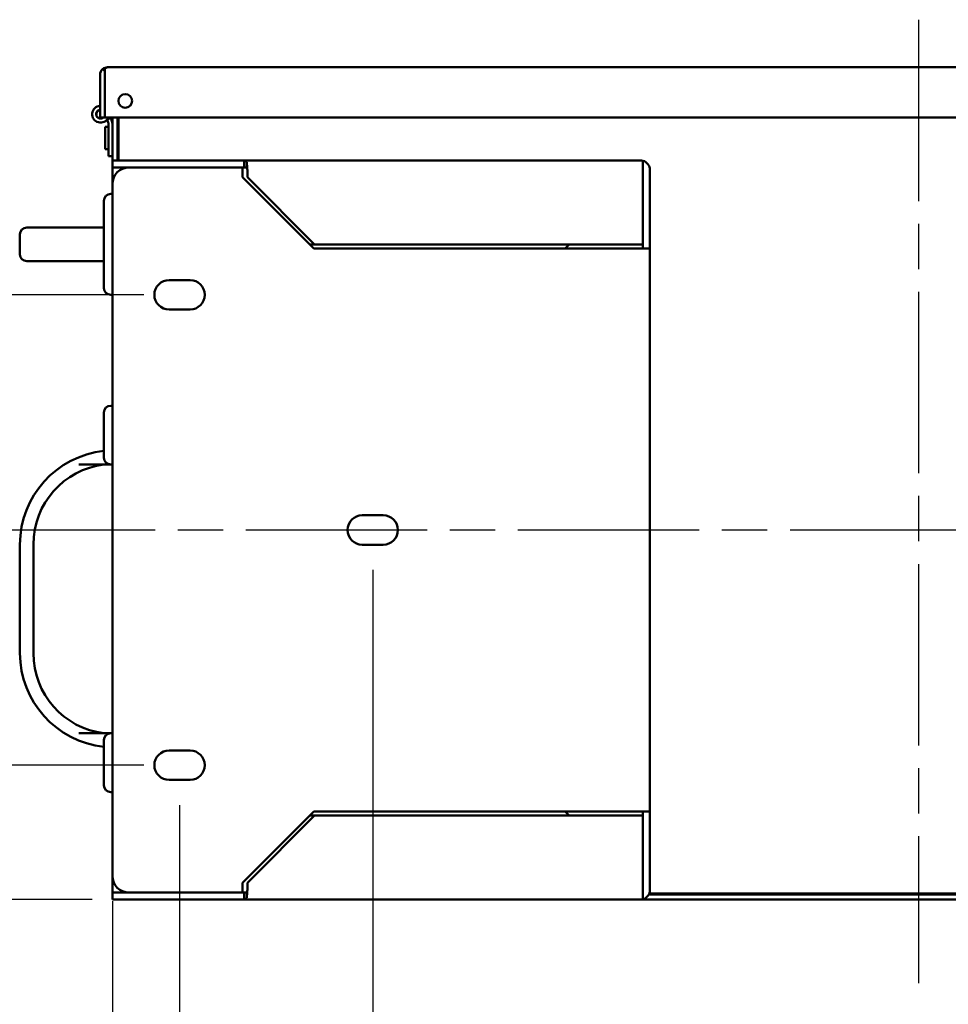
# Model space of a CAD drawing. Header units: inches. Extents: x 1 to 203, y 4 to 128.
# Tile 4 of 112: x 38 to 52, y 17 to 32. Entities that reach past the tile are written whole.
import ezdxf

# ---------------------------------------------------------------- set-up
doc = ezdxf.new("R2010")
doc.units = ezdxf.units.IN
doc.header["$LTSCALE"] = 6
doc.header["$MEASUREMENT"] = 0
doc.linetypes.add('CHAIN', pattern=[0.7087, 0.4724, -0.0591, 0.1181, -0.0591])
for name, color, linetype, lineweight in [('Centerline (ANSI)', 7, 'Continuous', 25), ('Dimension (ANSI)', 7, 'Continuous', 25), ('Visible (ANSI)', 7, 'Continuous', 50)]:
    doc.layers.add(name, color=color, linetype=linetype, lineweight=lineweight)
doc.styles.add('Dimension Text', font='tahoma.ttf')
doc.dimstyles.new('Dual Dimension', dxfattribs={"dimscale": 6, "dimtxt": 0.12, "dimasz": 0.098425, "dimexe": 0.125, "dimexo": 0.0625, "dimgap": 0.031496, "dimtad": 0, "dimtih": 1, "dimtoh": 1, "dimrnd": 1e-08, "dimzin": 4, "dimdsep": 46, "dimtxsty": 'Dimension Text', "dimcen": 0.09, "dimdle": 0.393701, "dimclrd": 256, "dimclre": 256, "dimclrt": 256, "dimadec": 0, "dimazin": 1, "dimtfac": 1, "dimtofl": 0, "dimtmove": 0, "dimatfit": 3, "dimfxl": 1, "dimtolj": 1, "dimtzin": 4, "dimlwd": -1, "dimlwe": -1, "dimarcsym": 0})

# ---------------------------------------------------------------- blocks, each defined once
blk = doc.blocks.new('*D13')
at = {"layer": 'Defpoints', "color": 0, "transparency": 16777216}
for p in [(27.68, 27.903), (39.963, 27.903), (39.963, 20.903)]:
    blk.add_point(p, dxfattribs=at)
at = {"layer": 'Dimension (ANSI)', "transparency": 16777216}
for p, q in [((39.588, 27.903), (26.93, 27.903)), ((27.68, 27.313), (27.68, 26.02)), ((27.68, 21.494), (27.68, 22.787)), ((39.588, 20.903), (26.93, 20.903))]:
    blk.add_line(p, q, dxfattribs=at)
for points in [[(27.581, 27.313), (27.778, 27.313), (27.68, 27.903)], [(27.581, 21.494), (27.778, 21.494), (27.68, 20.903)]]:
    blk.add_solid(points, dxfattribs=at)
at = {"layer": 'Dimension (ANSI)', "transparency": 16777216, "insert": (27.68, 24.403), "char_height": 0.72, "attachment_point": 5, "style": 'Dimension Text'}
blk.add_mtext('\\A1;{\\H3.0x;(}\\S7.00^ 177.8 mm;{\\H3.0x;)}', dxfattribs=at)
blk = doc.blocks.new('*D14')
at = {"layer": 'Defpoints', "color": 0, "transparency": 16777216}
for p in [(42.995, 24.185), (40.12, 20.685), (40.12, 15.488)]:
    blk.add_point(p, dxfattribs=at)
at = {"layer": 'Dimension (ANSI)', "transparency": 16777216}
for p, q in [((42.995, 23.81), (42.995, 14.738)), ((40.12, 20.31), (40.12, 14.738)), ((40.71, 15.488), (42.404, 15.488)), ((42.995, 15.488), (43.585, 15.488))]:
    blk.add_line(p, q, dxfattribs=at)
for points in [[(40.71, 15.586), (40.71, 15.389), (40.12, 15.488)], [(42.404, 15.586), (42.404, 15.389), (42.995, 15.488)]]:
    blk.add_solid(points, dxfattribs=at)
at = {"layer": 'Dimension (ANSI)', "transparency": 16777216, "insert": (46.667, 15.488), "char_height": 0.72, "attachment_point": 5, "style": 'Dimension Text'}
blk.add_mtext('\\A1;{\\H3.0x;(}\\S2.88^ 73.0 mm;{\\H3.0x;)}', dxfattribs=at)
blk = doc.blocks.new('*D15')
at = {"layer": 'Defpoints', "color": 0, "transparency": 16777216}
for p in [(40.12, 20.685), (39.12, 19.257), (39.12, 13.662)]:
    blk.add_point(p, dxfattribs=at)
at = {"layer": 'Dimension (ANSI)', "transparency": 16777216}
for p, q in [((40.12, 20.31), (40.12, 12.912)), ((39.12, 18.882), (39.12, 12.912)), ((38.529, 13.662), (37.939, 13.662)), ((40.71, 13.662), (41.301, 13.662))]:
    blk.add_line(p, q, dxfattribs=at)
for points in [[(38.529, 13.76), (38.529, 13.564), (39.12, 13.662)], [(40.71, 13.76), (40.71, 13.564), (40.12, 13.662)]]:
    blk.add_solid(points, dxfattribs=at)
at = {"layer": 'Dimension (ANSI)', "transparency": 16777216, "insert": (34.859, 13.662), "char_height": 0.72, "attachment_point": 5, "style": 'Dimension Text'}
blk.add_mtext('\\A1;{\\H3.0x;(}\\S1.00^ 25.4 mm;{\\H3.0x;)}', dxfattribs=at)
blk = doc.blocks.new('*D16')
at = {"layer": 'Defpoints', "color": 0, "transparency": 16777216}
for p in [(40.12, 20.685), (62.12, 20.685), (62.12, 11.928)]:
    blk.add_point(p, dxfattribs=at)
at = {"layer": 'Dimension (ANSI)', "transparency": 16777216}
for p, q in [((40.12, 20.31), (40.12, 11.178)), ((62.12, 20.31), (62.12, 11.178)), ((40.71, 11.928), (47.883, 11.928)), ((61.529, 11.928), (54.576, 11.928))]:
    blk.add_line(p, q, dxfattribs=at)
for points in [[(40.71, 12.026), (40.71, 11.829), (40.12, 11.928)], [(61.529, 12.026), (61.529, 11.829), (62.12, 11.928)]]:
    blk.add_solid(points, dxfattribs=at)
at = {"layer": 'Dimension (ANSI)', "transparency": 16777216, "insert": (51.229, 11.928), "char_height": 0.72, "attachment_point": 5, "style": 'Dimension Text'}
blk.add_mtext('\\A1;{\\H3.0x;(}\\S22.00^ 558.8 mm;{\\H3.0x;)}', dxfattribs=at)
blk = doc.blocks.new('*D17')
at = {"layer": 'Defpoints', "color": 0, "transparency": 16777216}
for p in [(29.907, 27.903), (39.963, 27.903), (37.055, 24.403)]:
    blk.add_point(p, dxfattribs=at)
at = {"layer": 'Dimension (ANSI)', "transparency": 16777216}
for p, q in [((29.907, 27.903), (29.907, 29.897)), ((29.907, 29.897), (30.498, 29.897)), ((39.588, 27.903), (29.157, 27.903)), ((29.907, 24.994), (29.907, 27.313)), ((36.68, 24.403), (29.157, 24.403))]:
    blk.add_line(p, q, dxfattribs=at)
for points in [[(29.809, 27.313), (30.006, 27.313), (29.907, 27.903)], [(29.809, 24.994), (30.006, 24.994), (29.907, 24.403)]]:
    blk.add_solid(points, dxfattribs=at)
at = {"layer": 'Dimension (ANSI)', "transparency": 16777216, "insert": (33.586, 29.897), "char_height": 0.72, "attachment_point": 5, "style": 'Dimension Text'}
blk.add_mtext('\\A1;{\\H3.0x;(}\\S3.50^ 88.9 mm;{\\H3.0x;)}', dxfattribs=at)
blk = doc.blocks.new('*D18')
at = {"layer": 'Defpoints', "color": 0, "transparency": 16777216}
for p in [(39.963, 20.903), (31.342, 18.903), (39.195, 18.903)]:
    blk.add_point(p, dxfattribs=at)
at = {"layer": 'Dimension (ANSI)', "transparency": 16777216}
for p, q in [((39.588, 20.903), (30.592, 20.903)), ((31.342, 20.313), (31.342, 19.494)), ((38.82, 18.903), (30.592, 18.903)), ((31.342, 18.903), (31.342, 16.91)), ((31.342, 16.91), (30.751, 16.91))]:
    blk.add_line(p, q, dxfattribs=at)
for points in [[(31.244, 20.313), (31.44, 20.313), (31.342, 20.903)], [(31.244, 19.494), (31.44, 19.494), (31.342, 18.903)]]:
    blk.add_solid(points, dxfattribs=at)
at = {"layer": 'Dimension (ANSI)', "transparency": 16777216, "insert": (27.675, 16.91), "char_height": 0.72, "attachment_point": 5, "style": 'Dimension Text'}
blk.add_mtext('\\A1;{\\H3.0x;(}\\S2.00^ 50.8 mm;{\\H3.0x;)}', dxfattribs=at)

msp = doc.modelspace()

# ---------------------------------------------------------------- linework, layer by layer
at = {"layer": 'Centerline (ANSI)', "linetype": 'CHAIN', "ltscale": 0.952448}
for p, q in [((51.1196, 31.997), (51.1196, 17.6576)), ((37.0553, 24.4033), (65.2762, 24.4033))]:
    msp.add_line(p, q, dxfattribs=at)
at = {"layer": 'Visible (ANSI)'}
for p, q in [((39.0095, 31.2253), (38.9782, 31.2645)), ((39.0095, 31.2253), (39.0095, 31.1759)), ((39.0097, 31.2645), (39.0097, 31.1759)), ((39.0488, 31.2893), (39.0488, 31.2893)), ((39.049, 31.2893), (63.2052, 31.2893)), ((38.9356, 30.5393), (38.9356, 31.1759)), ((39.0095, 31.1759), (39.0096, 31.1759)), ((39.0096, 30.5393), (39.0096, 31.1759)), ((39.0097, 31.1759), (39.0097, 30.5393)), ((38.9356, 30.5393), (39.0096, 30.5393)), ((39.0097, 30.5393), (63.2445, 30.5393)), ((39.0412, 30.5114), (39.0409, 30.5123)), ((39.0412, 30.5114), (39.095, 30.5364)), ((39.0572, 30.4658), (39.0412, 30.5114)), ((39.095, 30.5364), (39.094, 30.5393)), ((39.1129, 30.4852), (39.095, 30.5364)), ((39.1196, 29.9033), (39.1196, 30.5393)), ((39.1936, 29.9033), (39.1936, 30.5393)), ((39.2086, 29.9033), (39.2086, 30.5393)), ((39.0106, 30.4013), (39.0106, 30.0683)), ((39.0606, 30.4013), (39.0106, 30.4013)), ((39.0606, 29.9658), (39.0606, 30.4453)), ((39.2086, 30.3598), (39.1936, 30.3598)), ((39.0606, 30.0683), (39.0106, 30.0683)), ((39.2086, 30.1098), (39.1936, 30.1098)), ((39.0606, 29.9658), (39.1196, 29.9658)), ((39.1196, 29.7993), (39.1196, 29.9033)), ((39.1196, 29.9033), (39.1947, 29.9033)), ((39.1947, 29.9033), (41.0794, 29.9033)), ((41.0794, 29.9033), (46.9762, 29.9033)), ((41.0794, 29.8223), (41.0794, 29.9033)), ((47.0155, 29.7599), (47.0155, 29.8978)), ((47.0156, 29.8978), (47.0156, 29.7599)), ((39.1196, 29.7599), (39.1196, 29.7993)), ((39.1196, 29.7993), (39.1947, 29.7993)), ((39.1196, 29.5493), (39.1196, 29.7599)), ((39.3696, 29.7993), (39.1947, 29.7993)), ((41.0571, 29.7993), (39.3696, 29.7993)), ((41.0794, 29.7993), (41.0571, 29.7993)), ((41.0571, 29.6538), (41.0571, 29.7993)), ((41.0794, 29.7993), (41.0794, 29.8223)), ((41.1196, 29.7917), (41.1196, 29.8757)), ((41.1294, 29.7599), (41.1294, 29.6533)), ((47.0156, 29.7599), (47.0155, 29.7599)), ((47.0155, 28.6533), (47.0155, 29.7599)), ((47.0156, 28.5914), (47.0156, 29.7599)), ((47.1196, 28.5914), (47.1196, 29.7599)), ((42.1196, 28.5913), (41.0571, 29.6538)), ((41.1294, 29.6533), (42.1294, 28.6533)), ((39.1196, 29.5493), (39.1196, 19.2573)), ((39.0946, 29.4033), (39.1196, 29.4033)), ((38.9946, 28.0033), (38.9946, 29.3033)), ((38.6226, 28.9033), (37.8446, 28.9033)), ((38.9946, 28.9033), (38.6226, 28.9033)), ((37.7446, 28.5033), (37.7446, 28.8033)), ((42.1294, 28.6533), (42.0576, 28.6533)), ((46.9762, 28.5913), (42.1196, 28.5913)), ((42.1294, 28.6533), (47.0155, 28.6533)), ((45.8696, 28.6043), (45.9186, 28.6533)), ((45.8696, 28.5913), (45.8696, 28.6043)), ((47.1196, 28.5913), (46.9762, 28.5913)), ((47.0156, 28.5913), (47.0156, 28.5914)), ((47.0156, 28.5914), (47.1196, 28.5914)), ((47.1196, 28.5913), (47.1196, 28.5914)), ((47.1196, 28.5913), (47.1196, 20.2153)), ((37.8446, 28.4033), (38.6226, 28.4033)), ((38.9946, 28.4033), (38.6226, 28.4033)), ((40.2759, 28.1221), (39.9634, 28.1221)), ((39.0946, 27.9033), (39.1196, 27.9033)), ((39.9634, 27.6846), (40.2759, 27.6846)), ((39.0946, 26.2533), (39.1196, 26.2533)), ((38.9946, 25.4783), (38.9946, 26.1533)), ((39.0946, 25.3783), (38.6226, 25.3783)), ((39.0946, 25.3783), (39.1196, 25.3783)), ((43.1509, 24.6221), (42.8384, 24.6221)), ((37.7446, 22.5689), (37.7446, 24.1877)), ((37.9446, 24.1877), (37.9446, 22.5689)), ((42.8384, 24.1846), (43.1509, 24.1846)), ((38.6226, 21.3783), (39.0946, 21.3783)), ((38.9946, 20.6033), (38.9946, 21.2783)), ((39.0946, 21.3783), (39.1196, 21.3783)), ((40.2759, 21.1221), (39.9634, 21.1221)), ((39.9634, 20.6846), (40.2759, 20.6846)), ((39.0946, 20.5033), (39.1196, 20.5033)), ((41.0571, 19.1528), (42.1196, 20.2153)), ((42.1294, 20.1533), (41.1294, 19.1533)), ((42.0576, 20.1533), (42.1294, 20.1533)), ((42.1196, 20.2153), (46.9762, 20.2153)), ((47.0155, 20.1533), (42.1294, 20.1533)), ((45.8696, 20.2023), (45.8696, 20.2153)), ((45.9186, 20.1533), (45.8696, 20.2023)), ((46.9762, 20.2153), (47.1196, 20.2153)), ((47.0155, 19.0467), (47.0155, 20.1533)), ((47.0156, 20.2153), (47.0156, 20.2153)), ((47.0156, 20.2153), (47.1196, 20.2153)), ((47.0156, 19.0467), (47.0156, 20.2153)), ((47.1196, 20.2153), (47.1196, 20.2153)), ((47.1196, 19.0467), (47.1196, 20.2153)), ((39.1196, 19.0467), (39.1196, 19.2573)), ((41.0571, 19.0073), (41.0571, 19.1528)), ((41.1294, 19.1533), (41.1294, 19.0467)), ((39.1196, 19.0467), (39.1196, 19.0073)), ((39.1196, 18.9033), (39.1196, 19.0073)), ((39.1947, 19.0073), (39.1196, 19.0073)), ((39.1947, 18.9033), (39.1196, 18.9033)), ((39.1947, 19.0073), (39.3696, 19.0073)), ((39.1947, 18.9033), (41.0794, 18.9033)), ((39.3696, 19.0073), (41.0571, 19.0073)), ((41.0571, 19.0073), (41.0794, 19.0073)), ((41.0794, 19.0073), (41.0794, 18.9843)), ((41.0794, 18.9843), (41.0794, 18.9033)), ((46.9762, 18.9033), (41.0794, 18.9033)), ((41.1196, 19.0149), (41.1196, 18.931)), ((46.9762, 18.9033), (55.263, 18.9033)), ((47.0156, 19.0467), (47.0155, 19.0467)), ((47.0155, 19.0467), (47.0155, 18.9088)), ((47.0156, 18.9088), (47.0156, 19.0467)), ((47.1017, 18.9773), (55.1375, 18.9773)), ((55.1303, 18.9923), (47.1089, 18.9923))]:
    msp.add_line(p, q, dxfattribs=at)
msp.add_circle((39.3106, 30.7893), 0.1015, dxfattribs=at)
for centre, radius, start, end in [((39.049, 31.1759), 0.1134, 128.66384, 180), ((39.049, 31.1759), 0.1134, 90.09605, 90.19757), ((39.0492, 31.1759), 0.1134, 90.09605, 90.19757), ((39.049, 31.1759), 0.0394, 176.37707, 180), ((38.9436, 30.5908), 0.125, 93.66944, 335.66947), ((38.9436, 30.5908), 0.066, 96.96206, 308.71167), ((38.9436, 30.5908), 0.0625, 97.35404, 304.51276), ((38.9986, 30.4453), 0.121, 0, 19.23318), ((38.9986, 30.4453), 0.062, 0, 19.23318), ((46.9762, 29.7599), 0.1434, 74.05253, 90), ((46.9762, 29.7599), 0.1434, 0, 74.05253), ((39.3696, 29.5493), 0.25, 90, 180), ((46.9762, 29.7599), 0.0394, 0, 3.62293), ((39.0946, 29.3033), 0.1, 90, 180), ((37.8446, 28.8033), 0.1, 90, 180), ((37.8446, 28.5033), 0.1, 180, 270), ((39.0946, 28.0033), 0.1, 180, 270), ((39.9634, 27.9033), 0.2187, 90, 270), ((40.2759, 27.9033), 0.2187, 270, 90), ((39.0946, 26.1533), 0.1, 90, 180), ((39.1446, 24.1877), 1.4, 96.15064, 180), ((39.1446, 24.1877), 1.2, 97.18076, 180), ((39.0946, 25.4783), 0.1, 180, 270), ((42.8384, 24.4033), 0.2188, 90, 270), ((43.1509, 24.4033), 0.2188, 270, 90), ((39.1446, 22.5689), 1.4, 180, 263.84936), ((39.1446, 22.5689), 1.2, 180, 262.81924), ((39.0946, 21.2783), 0.1, 90, 180), ((39.9634, 20.9033), 0.2187, 90, 270), ((40.2759, 20.9033), 0.2187, 270, 90), ((39.0946, 20.6033), 0.1, 180, 270), ((39.3696, 19.2573), 0.25, 180, 270), ((46.9762, 19.0467), 0.1434, 270, 285.94747), ((46.9762, 19.0467), 0.0394, 356.37707, 0), ((46.9762, 19.0467), 0.1434, 285.94747, 0)]:
    msp.add_arc(centre, radius, start, end, dxfattribs=at)
for centre, start_param, end_param in [((46.9762, 29.7599), 2.8632568, 3.1415927), ((46.9762, 19.0467), 0, 0.2783359)]:
    msp.add_ellipse(centre, major_axis=(0, -0.1434), ratio=0.9980015, start_param=start_param, end_param=end_param, dxfattribs=at)
for points in [[(38.9782, 31.2645), (38.9981, 31.2804), (39.0232, 31.2892), (39.0486, 31.2893)], [(39.0097, 31.2254), (39.0096, 31.2254), (39.0096, 31.2253), (39.0095, 31.2253)], [(39.0097, 31.2645), (39.0228, 31.2804), (39.0357, 31.2892), (39.0488, 31.2893)], [(41.0794, 29.9033), (41.0928, 29.9033), (41.1062, 29.8935), (41.1196, 29.8757)], [(41.1196, 29.7917), (41.1062, 29.7966), (41.0928, 29.7993), (41.0794, 29.7993)], [(41.1294, 29.7599), (41.1262, 29.7723), (41.1229, 29.7845), (41.1196, 29.7917)], [(41.0794, 19.0073), (41.0928, 19.0073), (41.1062, 19.01), (41.1196, 19.0149)], [(41.1196, 18.931), (41.1062, 18.9132), (41.0928, 18.9033), (41.0794, 18.9033)], [(41.1196, 19.0149), (41.1229, 19.0222), (41.1262, 19.0344), (41.1294, 19.0467)]]:
    msp.add_open_spline(points, degree=3, dxfattribs=at)
for points in [[(41.1196, 29.8757), (41.1213, 29.8624), (41.1229, 29.8449), (41.1245, 29.8248), (41.1262, 29.8048), (41.1278, 29.7824), (41.1294, 29.7599)], [(41.1294, 19.0467), (41.1278, 19.0243), (41.1262, 19.0018), (41.1245, 18.9818), (41.1229, 18.9618), (41.1213, 18.9442), (41.1196, 18.931)]]:
    msp.add_open_spline(points, degree=3, knots=[0, 0, 0, 0, 0.5000006, 0.5000006, 0.5000006, 1, 1, 1, 1], dxfattribs=at)

# ---------------------------------------------------------------- dimensions: what is measured, and where the dimension line sits
at = {"layer": 'Dimension (ANSI)'}
for base, p1, p2, angle, text, override, picture, middle in [((29.9072, 27.9033), (37.0553, 24.4033), (39.9634, 27.9033), 270, '{\\H3.0x;(}\\S<>^ 88.9 mm;{\\H3.0x;)}', {"dimgap": 0.031496, "dimdec": 2, "dimpost": '\\X', "dimtol": 0, "dimlim": 0, "dimtp": 0, "dimtm": 0, "dimtdec": 2, "dimatfit": 2}, '*D17', (33.5858, 29.8968)), ((27.6799, 27.9033), (39.9634, 20.9033), (39.9634, 27.9033), 90, '{\\H3.0x;(}\\S<>^ 177.8 mm;{\\H3.0x;)}', {"dimgap": 0.031496, "dimdec": 2, "dimpost": '\\X', "dimtol": 0, "dimlim": 0, "dimtp": 0, "dimtm": 0, "dimtdec": 2, "dimatfit": 1}, '*D13', (27.6799, 24.4033)), ((40.1196185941, 15.4877302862), (42.9946185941, 24.1845806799), (40.1196185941, 20.6845806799), 180, '{\\H3.0x;(}\\S<>^ 73.0 mm;{\\H3.0x;)}', {"dimgap": 0.031496, "dimtih": 0, "dimtoh": 0, "dimdec": 2, "dimpost": '\\X', "dimtol": 0, "dimlim": 0, "dimtp": 0, "dimtm": 0, "dimtdec": 2, "dimatfit": 2}, '*D14', (46.6672019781, 15.4877302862)), ((31.342, 18.9033), (39.9634, 20.9033), (39.1947, 18.9033), 270, '{\\H3.0x;(}\\S<>^ 50.8 mm;{\\H3.0x;)}', {"dimgap": 0.031496, "dimdec": 2, "dimpost": '\\X', "dimtol": 0, "dimlim": 0, "dimtp": 0, "dimtm": 0, "dimtdec": 2, "dimatfit": 2}, '*D18', (27.6754, 16.9098)), ((39.1196, 13.6621), (40.1196, 20.6846), (39.1196, 19.2573), 180, '{\\H3.0x;(}\\S<>^ 25.4 mm;{\\H3.0x;)}', {"dimgap": 0.031496, "dimtih": 0, "dimtoh": 0, "dimdec": 2, "dimpost": '\\X', "dimtol": 0, "dimlim": 0, "dimtp": 0, "dimtm": 0, "dimtdec": 2, "dimatfit": 1}, '*D15', (34.8589, 13.6621)), ((62.1196, 11.9277), (40.1196, 20.6846), (62.1196, 20.6846), 180, '{\\H3.0x;(}\\S<>^ 558.8 mm;{\\H3.0x;)}', {"dimgap": 0.031496, "dimtih": 0, "dimtoh": 0, "dimdec": 2, "dimpost": '\\X', "dimtol": 0, "dimlim": 0, "dimtp": 0, "dimtm": 0, "dimtdec": 2, "dimatfit": 1}, '*D16', (51.2292, 11.9277))]:
    dim = msp.add_linear_dim(base=base, p1=p1, p2=p2, angle=angle, text=text, dimstyle='Dual Dimension', override=override, dxfattribs=at)
    dim.commit()
    dim.dimension.update_dxf_attribs({"geometry": picture, "text_midpoint": middle, "dimtype": 160})

doc.saveas('drawing.dxf')
